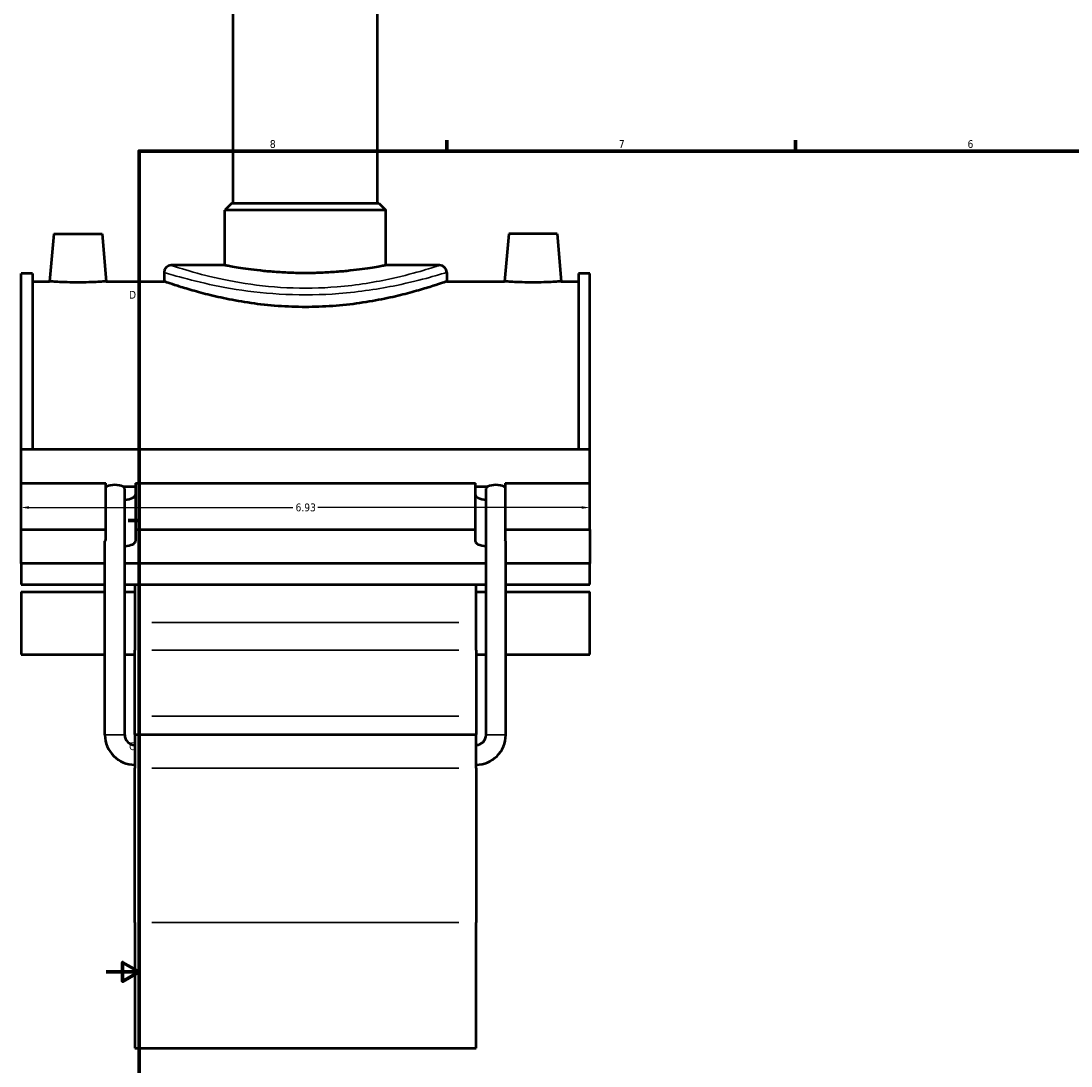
# Model space of a CAD drawing. Header units: inches. Extents: x -0.9 to 49.3, y -1.4 to 48.
# Tile 2 of 9: x -0.9 to 11.9, y 9.9 to 22.6. Entities that reach past the tile are written whole.
import ezdxf

# ---------------------------------------------------------------- set-up
doc = ezdxf.new("R2010")
doc.units = ezdxf.units.IN
doc.header["$MEASUREMENT"] = 0
for name, color, linetype, lineweight in [('Border (ANSI)', 7, 'Continuous', 70), ('Dimension (ANSI)', 7, 'Continuous', 25), ('Visible (ANSI)', 7, 'Continuous', 50), ('Visible Narrow (ANSI)', 7, 'Continuous', 35)]:
    doc.layers.add(name, color=color, linetype=linetype, lineweight=lineweight)
doc.styles.add('Note Text (ANSI)', font='tahoma.ttf')
doc.dimstyles.new('Default (ANSI)', dxfattribs={"dimtxt": 0.094488, "dimasz": 0.098425, "dimexe": 0.125, "dimexo": 0.0625, "dimgap": 0.031496, "dimtad": 0, "dimtih": 1, "dimtoh": 1, "dimrnd": 1e-08, "dimzin": 4, "dimdsep": 46, "dimtxsty": 'Note Text (ANSI)', "dimcen": 0.09, "dimdle": 0.393701, "dimclrd": 256, "dimclre": 256, "dimclrt": 5, "dimadec": 0, "dimazin": 1, "dimtfac": 1, "dimtofl": 0, "dimtmove": 0, "dimatfit": 3, "dimfxl": 1, "dimtolj": 1, "dimtzin": 4, "dimlwd": -1, "dimlwe": -1, "dimarcsym": 0})

# ---------------------------------------------------------------- blocks, each defined once
blk = doc.blocks.new('Borders Default Border')
at = {"layer": 'Border (ANSI)'}
for p, q in [((4.25, 21), (4.25, 21.134)), ((8.5, 21), (8.5, 21.134)), ((0.5, 16.5), (0.366, 16.5))]:
    blk.add_line(p, q, dxfattribs=at)
at = {"layer": 'Border (ANSI)', "flags": 128}
for points in [[(0.5, 1), (0.5, 21), (33.5, 21), (33.5, 1), (0.5, 1)], [(0.1, 11), (0.5, 11), (0.3, 11.115), (0.3, 10.885), (0.5, 11)]]:
    blk.add_lwpolyline(points, dxfattribs=at)
at = {"layer": 'Border (ANSI)', "color": 5, "true_color": 0x0000ff, "char_height": 0.0945, "attachment_point": 7, "style": 'Note Text (ANSI)'}
for s, insert in [('8', (2.094, 21.038)), ('7', (6.346, 21.04)), ('6', (10.595, 21.038)), ('D', (0.378, 19.203)), ('C', (0.378, 13.701))]:
    blk.add_mtext(s, dxfattribs=dict(at, insert=insert))
blk = doc.blocks.new('*D9')
at = {"layer": 'Defpoints', "color": 0, "transparency": 16777216}
for p in [(-0.938, 16.658), (5.992, 16.658), (5.992, 16.658)]:
    blk.add_point(p, dxfattribs=at)
at = {"layer": 'Dimension (ANSI)', "transparency": 16777216}
for p, q in [((-0.84, 16.658), (2.376, 16.658)), ((5.893, 16.658), (2.678, 16.658))]:
    blk.add_line(p, q, dxfattribs=at)
for points in [[(-0.84, 16.674), (-0.84, 16.642), (-0.938, 16.658)], [(5.893, 16.674), (5.893, 16.642), (5.992, 16.658)]]:
    blk.add_solid(points, dxfattribs=at)
at = {"layer": 'Dimension (ANSI)', "color": 5, "transparency": 16777216, "insert": (2.407, 16.707), "char_height": 0.0945, "attachment_point": 1, "style": 'Note Text (ANSI)'}
blk.add_mtext('\\A1;6.93', dxfattribs=at)

msp = doc.modelspace()

# ---------------------------------------------------------------- linework, layer by layer
at = {"layer": 'Visible (ANSI)'}
for p, q in [((1.649, 20.368), (1.649, 24.038)), ((3.405, 20.368), (3.405, 24.038)), ((1.631, 20.368), (1.545, 20.282)), ((1.631, 20.368), (3.422, 20.368)), ((3.422, 20.368), (3.508, 20.282)), ((3.508, 20.282), (1.545, 20.282)), ((1.545, 19.609), (1.545, 20.282)), ((3.508, 19.609), (3.508, 20.282)), ((-0.54, 19.991), (-0.591, 19.413)), ((-0.54, 19.991), (0.05, 19.991)), ((0.05, 19.991), (0.101, 19.413)), ((5.004, 19.991), (4.953, 19.413)), ((5.594, 19.991), (5.004, 19.991)), ((5.594, 19.991), (5.645, 19.413)), ((1.545, 19.609), (0.891, 19.609)), ((4.163, 19.609), (3.508, 19.609)), ((-0.938, 17.368), (-0.938, 19.511)), ((-0.8, 19.511), (-0.938, 19.511)), ((-0.8, 19.511), (-0.8, 17.368)), ((0.805, 19.523), (0.805, 19.413)), ((4.249, 19.523), (4.249, 19.413)), ((5.853, 19.511), (5.853, 17.368)), ((5.992, 19.511), (5.853, 19.511)), ((5.992, 17.368), (5.992, 19.511)), ((-0.8, 19.413), (-0.591, 19.413)), ((0.101, 19.413), (0.805, 19.413)), ((4.249, 19.413), (4.953, 19.413)), ((5.645, 19.413), (5.853, 19.413)), ((-0.938, 17.368), (5.992, 17.368)), ((-0.938, 16.956), (-0.938, 17.368)), ((5.992, 16.956), (5.992, 17.368)), ((-0.938, 16.956), (0.094, 16.956)), ((-0.938, 16.39), (-0.938, 16.956)), ((0.094, 16.39), (0.094, 16.956)), ((0.094, 16.915), (0.108, 16.915)), ((0.303, 16.915), (0.455, 16.915)), ((0.326, 13.887), (0.326, 16.889)), ((0.455, 16.956), (0.455, 16.39)), ((0.455, 16.956), (4.598, 16.956)), ((4.598, 16.39), (4.598, 16.956)), ((4.598, 16.915), (4.751, 16.915)), ((4.728, 13.887), (4.728, 16.889)), ((4.946, 16.915), (4.96, 16.915)), ((4.96, 16.956), (4.96, 16.39)), ((4.96, 16.956), (5.992, 16.956)), ((5.992, 16.39), (5.992, 16.956)), ((-0.938, 16.39), (0.094, 16.39)), ((-0.938, 15.978), (-0.938, 16.39)), ((0.094, 16.265), (0.094, 16.39)), ((0.455, 16.39), (0.455, 16.246)), ((0.455, 16.39), (4.598, 16.39)), ((4.598, 16.246), (4.598, 16.39)), ((4.96, 16.39), (4.96, 16.265)), ((4.96, 16.39), (5.992, 16.39)), ((5.992, 16.39), (5.992, 15.978)), ((0.085, 13.887), (0.085, 16.248)), ((4.969, 13.887), (4.969, 16.248)), ((0.085, 15.978), (-0.938, 15.978)), ((-0.938, 15.978), (-0.938, 15.72)), ((4.728, 15.978), (0.326, 15.978)), ((5.992, 15.978), (4.969, 15.978)), ((5.992, 15.72), (5.992, 15.978)), ((-0.938, 15.72), (0.085, 15.72)), ((-0.938, 15.631), (-0.938, 14.869)), ((-0.938, 15.631), (0.085, 15.631)), ((0.326, 15.72), (4.728, 15.72)), ((0.326, 15.631), (0.448, 15.631)), ((0.448, 15.72), (0.448, 15.256)), ((4.606, 15.256), (4.606, 15.72)), ((4.606, 15.631), (4.728, 15.631)), ((4.969, 15.72), (5.992, 15.72)), ((4.969, 15.631), (5.992, 15.631)), ((5.992, 14.869), (5.992, 15.631)), ((0.448, 15.256), (0.448, 14.919)), ((4.606, 14.919), (4.606, 15.256)), ((-0.938, 14.869), (0.085, 14.869)), ((0.326, 14.869), (0.448, 14.869)), ((0.448, 14.115), (0.448, 14.919)), ((4.606, 14.919), (4.606, 14.115)), ((4.606, 14.869), (4.728, 14.869)), ((4.969, 14.869), (5.992, 14.869)), ((0.448, 13.894), (0.448, 14.115)), ((4.606, 14.115), (4.606, 13.894)), ((0.448, 13.894), (0.448, 13.481)), ((0.448, 13.894), (4.606, 13.894)), ((4.606, 13.481), (4.606, 13.894)), ((0.448, 11.604), (0.448, 13.481)), ((4.606, 13.481), (4.606, 11.604)), ((0.448, 11.604), (0.448, 10.071)), ((4.606, 10.071), (4.606, 11.604)), ((0.448, 10.071), (4.606, 10.071))]:
    msp.add_line(p, q, dxfattribs=at)
for centre, radius, start, end in [((0.891, 19.523), 0.0861, 90, 180), ((4.163, 19.523), 0.0861, 0, 90), ((0.448, 13.887), 0.363, 180, 270), ((0.448, 13.887), 0.122, 180, 270), ((4.606, 13.887), 0.363, 270, 0), ((4.606, 13.887), 0.122, 270, 0)]:
    msp.add_arc(centre, radius, start, end, dxfattribs=at)
for centre, major_axis, ratio, start_param, end_param in [((0.205, 16.889), (0.121, 0), 0.36397, 2.515073, 2.752103), ((0.205, 16.889), (-0.121, 0), 0.36397, 3.768113, 5.656665), ((0.205, 16.889), (0.121, 0), 0.36397, 0, 0.62652), ((4.848, 16.889), (0.121, 0), 0.36397, 2.515073, 3.141593), ((4.848, 16.889), (-0.121, 0), 0.36397, 3.768113, 5.656665), ((4.848, 16.889), (0.121, 0), 0.36397, 0.38949, 0.62652), ((0.275, 16.812), (0.181, 0), 0.34202, 4.999729, 6.283185), ((4.779, 16.812), (-0.181, 0), 0.34202, 0, 1.283457), ((0.205, 16.248), (0.121, 0), 0.36397, 2.752103, 3.141593), ((4.848, 16.248), (0.121, 0), 0.36397, 0, 0.38949), ((0.275, 16.246), (0.181, 0), 0.34202, 4.999729, 6.283185), ((4.779, 16.246), (-0.181, 0), 0.34202, 0, 1.283457)]:
    msp.add_ellipse(centre, major_axis=major_axis, ratio=ratio, start_param=start_param, end_param=end_param, dxfattribs=at)
for points, knots in [([(3.508, 19.609), (3.508, 19.609), (3.502, 19.608), (3.478, 19.604), (3.459, 19.6), (3.408, 19.591), (3.377, 19.586), (3.305, 19.574), (3.264, 19.568), (3.177, 19.556), (3.128, 19.55), (3.021, 19.538), (2.963, 19.533), (2.842, 19.524), (2.779, 19.52), (2.652, 19.515), (2.589, 19.514), (2.465, 19.514), (2.401, 19.515), (2.274, 19.52), (2.211, 19.524), (2.09, 19.533), (2.032, 19.538), (1.925, 19.55), (1.876, 19.556), (1.789, 19.568), (1.748, 19.574), (1.676, 19.586), (1.645, 19.591), (1.595, 19.6), (1.576, 19.604), (1.551, 19.608), (1.545, 19.609), (1.545, 19.609)], [3.766699, 3.766699, 3.766699, 3.766699, 4.237526, 4.237526, 4.708352, 4.708352, 5.179178, 5.179178, 5.650004, 5.650004, 6.120853, 6.120853, 6.591702, 6.591702, 7.06255, 7.06255, 7.533399, 7.533399, 8.004248, 8.004248, 8.475096, 8.475096, 8.945945, 8.945945, 9.416794, 9.416794, 9.88762, 9.88762, 10.358446, 10.358446, 10.829272, 10.829272, 11.300098, 11.300098, 11.300098, 11.300098]), ([(0.101, 19.413), (0.101, 19.413), (0.092, 19.412), (0.057, 19.41), (0.03, 19.408), (-0.031, 19.405), (-0.07, 19.404), (-0.155, 19.401), (-0.202, 19.401), (-0.289, 19.401), (-0.335, 19.401), (-0.42, 19.404), (-0.459, 19.405), (-0.521, 19.408), (-0.547, 19.41), (-0.582, 19.412), (-0.591, 19.413), (-0.591, 19.413)], [1.326253, 1.326253, 1.326253, 1.326253, 1.657699, 1.657699, 1.989144, 1.989144, 2.320825, 2.320825, 2.652506, 2.652506, 2.984187, 2.984187, 3.315868, 3.315868, 3.647314, 3.647314, 3.97876, 3.97876, 3.97876, 3.97876]), ([(4.249, 19.413), (4.249, 19.413), (4.238, 19.409), (4.194, 19.394), (4.161, 19.383), (4.073, 19.354), (4.018, 19.337), (3.892, 19.299), (3.82, 19.279), (3.669, 19.24), (3.583, 19.22), (3.396, 19.182), (3.294, 19.164), (3.082, 19.133), (2.972, 19.121), (2.749, 19.105), (2.636, 19.101), (2.418, 19.101), (2.305, 19.105), (2.082, 19.121), (1.971, 19.133), (1.759, 19.164), (1.658, 19.182), (1.471, 19.22), (1.385, 19.24), (1.233, 19.279), (1.162, 19.299), (1.036, 19.337), (0.981, 19.354), (0.893, 19.383), (0.859, 19.394), (0.815, 19.409), (0.805, 19.413), (0.805, 19.413)], [6.65223, 6.65223, 6.65223, 6.65223, 7.48352, 7.48352, 8.314809, 8.314809, 9.146098, 9.146098, 9.977387, 9.977387, 10.809155, 10.809155, 11.640924, 11.640924, 12.472692, 12.472692, 13.304461, 13.304461, 14.136229, 14.136229, 14.967998, 14.967998, 15.799766, 15.799766, 16.631535, 16.631535, 17.462824, 17.462824, 18.294113, 18.294113, 19.125402, 19.125402, 19.956691, 19.956691, 19.956691, 19.956691]), ([(5.645, 19.413), (5.645, 19.413), (5.636, 19.412), (5.601, 19.41), (5.574, 19.408), (5.513, 19.405), (5.474, 19.404), (5.389, 19.401), (5.342, 19.401), (5.299, 19.401), (5.255, 19.401), (5.209, 19.401), (5.124, 19.404), (5.085, 19.405), (5.023, 19.408), (4.997, 19.41), (4.962, 19.412), (4.953, 19.413), (4.953, 19.413)], [3.97876, 3.97876, 3.97876, 3.97876, 4.310205, 4.310205, 4.641651, 4.641651, 4.973332, 4.973332, 5.305013, 5.305013, 5.305013, 5.636694, 5.636694, 5.968375, 5.968375, 6.299821, 6.299821, 6.631266, 6.631266, 6.631266, 6.631266])]:
    msp.add_open_spline(points, degree=3, knots=knots, dxfattribs=at)
at = {"layer": 'Visible Narrow (ANSI)'}
for p, q in [((4.398, 15.256), (0.656, 15.256)), ((0.656, 14.919), (4.398, 14.919)), ((0.656, 14.115), (4.398, 14.115)), ((0.324, 13.887), (0.086, 13.887)), ((4.729, 13.887), (4.967, 13.887)), ((0.656, 13.481), (4.398, 13.481)), ((0.656, 11.604), (4.398, 11.604))]:
    msp.add_line(p, q, dxfattribs=at)
for points, knots in [([(4.163, 19.609), (4.163, 19.609), (4.158, 19.608), (4.121, 19.596), (4.057, 19.575), (3.865, 19.518), (3.735, 19.482), (3.389, 19.406), (3.159, 19.367), (2.714, 19.33), (2.504, 19.326), (2.098, 19.346), (1.902, 19.369), (1.548, 19.429), (1.391, 19.465), (1.113, 19.538), (1.003, 19.573), (0.909, 19.603), (0.891, 19.609), (0.891, 19.609)], [19.941876, 19.941876, 19.941876, 19.941876, 20.511065, 20.511065, 22.052722, 22.052722, 23.63078, 23.63078, 25.585377, 25.585377, 27.172426, 27.172426, 28.751147, 28.751147, 30.329979, 30.329979, 32.167343, 32.167343, 33.236454, 33.236454, 33.236454, 33.236454]), ([(0.805, 19.523), (0.805, 19.523), (0.823, 19.517), (0.923, 19.487), (1.039, 19.453), (1.331, 19.382), (1.497, 19.346), (1.869, 19.287), (2.075, 19.264), (2.503, 19.245), (2.724, 19.249), (3.192, 19.285), (3.434, 19.323), (3.798, 19.398), (3.935, 19.433), (4.138, 19.489), (4.205, 19.51), (4.244, 19.522), (4.249, 19.523), (4.249, 19.523)], [-33.236454, -33.236454, -33.236454, -33.236454, -32.167343, -32.167343, -30.329979, -30.329979, -28.751147, -28.751147, -27.172426, -27.172426, -25.585377, -25.585377, -23.63078, -23.63078, -22.052722, -22.052722, -20.511065, -20.511065, -19.941876, -19.941876, -19.941876, -19.941876])]:
    msp.add_open_spline(points, degree=3, knots=knots, dxfattribs=at)

# ---------------------------------------------------------------- block references
msp.add_blockref('Borders Default Border', (0, 0))

# ---------------------------------------------------------------- dimensions: what is measured, and where the dimension line sits
at = {"layer": 'Dimension (ANSI)'}
dim = msp.add_linear_dim(base=(5.992, 16.658), p1=(-0.938, 16.658), p2=(5.992, 16.658), dimstyle='Default (ANSI)', override={"dimgap": 0.031496, "dimtih": 0, "dimtoh": 0, "dimdec": 2, "dimse1": 1, "dimse2": 1, "dimtol": 0, "dimlim": 0, "dimtp": 0, "dimtm": 0, "dimtdec": 2, "dimatfit": 1}, dxfattribs=at)
dim.commit()
dim.dimension.update_dxf_attribs({"geometry": '*D9', "text_midpoint": (2.527, 16.658), "dimtype": 160})

doc.saveas('drawing.dxf')
